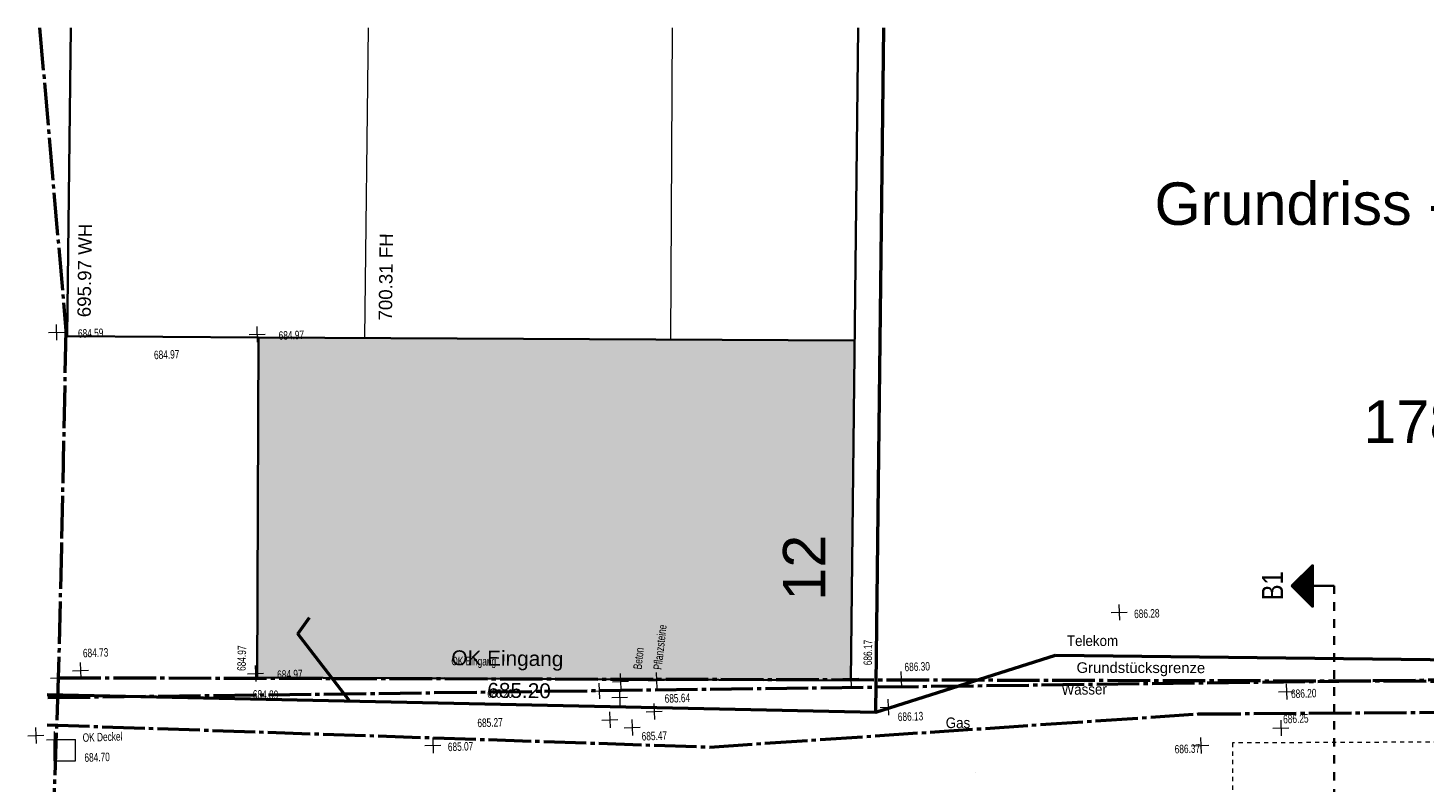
# Model space of a CAD drawing. Header units: metres. Extents: x 1 to 118, y 0 to 84.
# Tile 9 of 24: x 5 to 38, y 66 to 84. Entities that reach past the tile are written whole.
import ezdxf

# ---------------------------------------------------------------- set-up
doc = ezdxf.new("R2010")
doc.units = ezdxf.units.M
for name, pattern in [('ACHSE3', [1.25, 1, -0.1, 0.05, -0.1]), ('DURCHG', [0]), ('GESTR1', [0.4, 0.2, -0.2]), ('GESTR3', [0.2, 0.1, -0.1])]:
    doc.linetypes.add(name, pattern=pattern)
for name, color, linetype in [('Bestand', 7, 'Continuous'), ('Gas', 7, 'Continuous'), ('Grundst_cksgrenze', 7, 'Continuous'), ('H_henkoten', 7, 'Continuous'), ('Mauern_Bestand', 7, 'Continuous'), ('Nachbargeb_ude', 7, 'Continuous'), ('SCHNPF', 7, 'Continuous'), ('Sparten_Vermessung', 7, 'Continuous'), ('Telekom', 7, 'Continuous'), ('TEXTE', 7, 'Continuous'), ('Wasser', 7, 'Continuous')]:
    doc.layers.add(name, color=color, linetype=linetype)
doc.styles.add('Arial', font='arial.ttf')

msp = doc.modelspace()

# ---------------------------------------------------------------- hatches: boundary and pattern name
at = {"layer": 'Mauern_Bestand'}
msp.add_hatch(color=7, dxfattribs=at).paths.add_polyline_path([(24.839, 76.813), (6.305, 76.914)])
at = {"layer": 'Nachbargeb_ude'}
msp.add_hatch(color=7, dxfattribs=at).paths.add_polyline_path([(24.746, 68.805), (10.775, 68.874), (10.809, 76.889), (24.839, 76.813), (24.746, 68.805)])

# ---------------------------------------------------------------- linework, layer by layer
at = {"layer": 'Bestand', "color": 254, "linetype": 'GESTR3', "lineweight": 13}
for p, q in [((47.378, 67.395), (33.732, 67.334)), ((33.732, 67.334), (33.737, 65.443))]:
    msp.add_line(p, q, dxfattribs=at)
at = {"layer": 'Gas', "color": 20, "linetype": 'ACHSE3', "lineweight": 50}
for p, q in [((32.934, 68.018), (45.947, 68.102)), ((5.828, 67.761), (21.432, 67.239)), ((21.432, 67.239), (32.934, 68.018))]:
    msp.add_line(p, q, dxfattribs=at)
at = {"layer": 'Grundst_cksgrenze', "color": 54, "linetype": 'ACHSE3', "lineweight": 50}
for p, q in [((5.654, 84.177), (6.271, 77.053)), ((6.271, 77.053), (6.166, 71.966)), ((6.166, 71.966), (6.093, 68.872)), ((6.093, 68.872), (5.964, 65.356)), ((6.093, 68.872), (53.224, 68.756)), ((27.687, 66.634), (27.687, 66.634))]:
    msp.add_line(p, q, dxfattribs=at)
at = {"layer": 'H_henkoten', "color": 9, "linetype": 'DURCHG', "lineweight": 13}
for p, q in [((5.86, 77.001), (6.235, 77.014)), ((6.041, 77.195), (6.054, 76.82)), ((10.584, 76.954), (10.959, 76.967)), ((10.765, 77.148), (10.778, 76.773)), ((30.88, 70.406), (31.255, 70.419)), ((31.061, 70.6), (31.074, 70.225)), ((6.092, 69.057), (6.105, 68.682)), ((6.426, 69.034), (6.801, 69.047)), ((6.607, 69.228), (6.62, 68.853)), ((10.73, 69.16), (10.743, 68.785)), ((24.745, 69.045), (24.758, 68.67)), ((5.911, 68.863), (6.286, 68.876)), ((10.549, 68.966), (10.924, 68.979)), ((18.817, 68.746), (18.83, 68.371)), ((19.141, 68.774), (19.516, 68.787)), ((19.322, 68.968), (19.335, 68.593)), ((19.988, 68.802), (20.363, 68.815)), ((20.169, 68.996), (20.182, 68.621)), ((24.564, 68.851), (24.939, 68.864)), ((25.745, 68.823), (26.12, 68.836)), ((25.926, 69.017), (25.939, 68.642)), ((34.997, 68.73), (35.01, 68.355)), ((18.636, 68.552), (19.011, 68.565)), ((19.12, 68.402), (19.495, 68.415)), ((19.301, 68.596), (19.314, 68.221)), ((25.623, 68.364), (25.636, 67.99)), ((34.816, 68.536), (35.191, 68.549)), ((19.068, 68.067), (19.081, 67.692)), ((19.934, 68.067), (20.309, 68.08)), ((20.115, 68.261), (20.128, 67.886)), ((25.442, 68.17), (25.817, 68.183)), ((18.887, 67.873), (19.261, 67.886)), ((19.596, 67.884), (19.609, 67.509)), ((34.869, 67.875), (34.882, 67.5)), ((5.378, 67.503), (5.752, 67.516)), ((5.559, 67.697), (5.572, 67.322)), ((5.812, 67.407), (6.187, 67.42)), ((5.993, 67.601), (6.006, 67.226)), ((14.906, 67.467), (14.919, 67.092)), ((19.415, 67.69), (19.79, 67.703)), ((32.983, 67.46), (32.996, 67.085)), ((34.688, 67.681), (35.063, 67.694)), ((14.725, 67.273), (15.1, 67.286)), ((32.802, 67.266), (33.177, 67.279))]:
    msp.add_line(p, q, dxfattribs=at)
at = {"layer": 'Nachbargeb_ude', "color": 7, "linetype": 'DURCHG', "lineweight": 35}
for p, q in [((6.391, 84.177), (6.305, 76.914)), ((24.746, 68.805), (24.925, 84.177)), ((6.305, 76.914), (10.809, 76.889)), ((10.809, 76.889), (10.775, 68.874)), ((24.839, 76.813), (10.809, 76.889)), ((10.775, 68.874), (24.746, 68.805))]:
    msp.add_line(p, q, dxfattribs=at)
at = {"layer": 'Nachbargeb_ude', "color": 7, "linetype": 'DURCHG', "lineweight": 18}
for p, q in [((13.311, 76.876), (13.396, 84.177)), ((20.546, 84.177), (20.506, 76.836))]:
    msp.add_line(p, q, dxfattribs=at)
at = {"layer": 'SCHNPF', "color": 7, "linetype": 'DURCHG', "lineweight": 35}
for p, q in [((35.126, 71.033), (35.626, 71.533)), ((35.414, 71.321), (35.414, 70.746)), ((35.429, 71.337), (35.429, 70.73)), ((35.444, 71.352), (35.444, 70.715)), ((35.46, 71.367), (35.46, 70.7)), ((35.475, 71.382), (35.475, 70.685)), ((35.49, 71.397), (35.49, 70.67)), ((35.505, 71.412), (35.505, 70.655)), ((35.52, 71.427), (35.52, 70.64)), ((35.535, 71.443), (35.535, 70.624)), ((35.551, 71.458), (35.551, 70.609)), ((35.566, 71.473), (35.566, 70.594)), ((35.581, 71.488), (35.581, 70.579)), ((35.596, 71.503), (35.596, 70.564)), ((35.611, 71.518), (35.611, 70.549)), ((35.626, 71.533), (35.626, 70.533)), ((36.126, 71.033), (35.126, 71.033)), ((35.626, 70.533), (35.126, 71.033)), ((35.141, 71.049), (35.141, 71.018)), ((35.157, 71.064), (35.157, 71.003)), ((35.172, 71.079), (35.172, 70.988)), ((35.187, 71.094), (35.187, 70.973)), ((35.202, 71.109), (35.202, 70.958)), ((35.217, 71.124), (35.217, 70.943)), ((35.232, 71.14), (35.232, 70.927)), ((35.248, 71.155), (35.248, 70.912)), ((35.263, 71.17), (35.263, 70.897)), ((35.278, 71.185), (35.278, 70.882)), ((35.293, 71.2), (35.293, 70.867)), ((35.308, 71.215), (35.308, 70.852)), ((35.323, 71.23), (35.323, 70.837)), ((35.338, 71.246), (35.338, 70.821)), ((35.354, 71.261), (35.354, 70.806)), ((35.369, 71.276), (35.369, 70.791)), ((35.384, 71.291), (35.384, 70.776)), ((35.399, 71.306), (35.399, 70.761))]:
    msp.add_line(p, q, dxfattribs=at)
at = {"layer": 'SCHNPF', "color": 7, "linetype": 'GESTR1', "lineweight": 35}
msp.add_line((36.126, 61.648), (36.126, 71.033), dxfattribs=at)
at = {"layer": 'Sparten_Vermessung', "color": 9, "linetype": 'DURCHG', "lineweight": 13}
for p, q in [((5.999, 67.413), (6.499, 67.413)), ((5.999, 66.913), (5.999, 67.413)), ((6.499, 66.913), (6.499, 67.413)), ((5.999, 66.913), (6.499, 66.913))]:
    msp.add_line(p, q, dxfattribs=at)
at = {"layer": 'Telekom', "color": 84, "linetype": 'DURCHG', "lineweight": 50}
for p, q in [((25.337, 68.063), (25.525, 84.177)), ((11.729, 69.902), (12.008, 70.288)), ((12.947, 68.327), (11.729, 69.902)), ((25.337, 68.063), (29.571, 69.406)), ((29.571, 69.406), (52.255, 69.142)), ((5.832, 68.479), (25.337, 68.063))]:
    msp.add_line(p, q, dxfattribs=at)
at = {"layer": 'Wasser', "color": 5, "linetype": 'ACHSE3', "lineweight": 50}
msp.add_line((5.843, 68.404), (46.35, 68.922), dxfattribs=at)

# ---------------------------------------------------------------- texts
at = {"layer": 'Gas', "color": 30, "style": 'Arial', "width": 0.9}
msp.add_text('Gas', height=0.25, rotation=360, dxfattribs=at).set_placement((26.984, 67.685))
at = {"layer": 'Grundst_cksgrenze', "color": 54, "style": 'Arial'}
msp.add_text('178', height=1, dxfattribs=at).set_placement((36.816, 74.404))
at = {"layer": 'Grundst_cksgrenze', "color": 56, "style": 'Arial'}
msp.add_text('Grundstücksgrenze', height=0.25, rotation=359.9, dxfattribs=at).set_placement((30.063, 68.985))
at = {"layer": 'H_henkoten', "color": 9, "style": 'Arial', "width": 0.7}
for s, rotation, p in [('684.59', 2, (6.56, 76.877)), ('684.97', 2, (11.284, 76.83)), ('684.97', 2, (8.349, 76.373)), ('686.28', 2, (31.422, 70.273)), ('Pflanzsteine', 83.6, (20.297, 69.052)), ('686.17', 89.5, (25.248, 69.165)), ('684.73', 2, (6.676, 69.35)), ('684.97', 88.6, (10.503, 69.03)), ('OK Eingang', 359.4, (15.344, 69.168)), ('Beton', 83.7, (19.824, 69.061)), ('684.97', 2, (11.249, 68.842)), ('686.30', 2, (26.017, 69.022)), ('684.89', 358.8, (10.67, 68.382)), ('685.20', 359.5, (16.191, 68.401)), ('685.64', 2, (20.371, 68.28)), ('686.20', 2, (35.116, 68.391)), ('686.13', 2, (25.859, 67.848)), ('685.27', 2, (15.962, 67.705)), ('686.25', 2, (34.93, 67.795)), ('OK Deckel', 2, (6.67, 67.36)), ('685.47', 2, (19.829, 67.391)), ('684.70', 2, (6.711, 66.888)), ('685.07', 2, (15.267, 67.14)), ('686.37', 2, (32.377, 67.087))]:
    msp.add_text(s, height=0.2, rotation=rotation, dxfattribs=at).set_placement(p)
at = {"layer": 'Nachbargeb_ude', "color": 9, "style": 'Arial'}
for s, rotation, p in [('695.97 WH', 449.2, (6.855, 77.361)), ('700.31 FH', 449.3, (13.948, 77.283))]:
    msp.add_text(s, height=0.315, rotation=rotation, dxfattribs=at).set_placement(p)
at = {"layer": 'Nachbargeb_ude', "color": 7, "style": 'Arial'}
for s, height, rotation, p in [('12', 1, 90, (24.152, 70.685)), ('OK Eingang', 0.35, 719.4, (15.344, 69.168)), ('685.20', 0.35, 719.5, (16.191, 68.401))]:
    msp.add_text(s, height=height, rotation=rotation, dxfattribs=at).set_placement(p)
at = {"layer": 'SCHNPF', "color": 7, "style": 'Arial', "width": 0.8}
msp.add_text('B1', height=0.5, rotation=90, dxfattribs=at).set_placement((34.926, 70.695))
at = {"layer": 'Telekom', "color": 84, "style": 'Arial', "width": 0.9}
msp.add_text('Telekom', height=0.25, rotation=360, dxfattribs=at).set_placement((29.837, 69.618))
at = {"layer": 'TEXTE', "color": 7, "style": 'Arial'}
msp.add_text('Grundriss - M = 1:100', height=1, dxfattribs=at).set_placement((31.899, 79.538))
at = {"layer": 'Wasser', "color": 5, "style": 'Arial', "width": 0.9}
msp.add_text('Wasser', height=0.25, rotation=360.7, dxfattribs=at).set_placement((29.713, 68.466))

doc.saveas('drawing.dxf')
